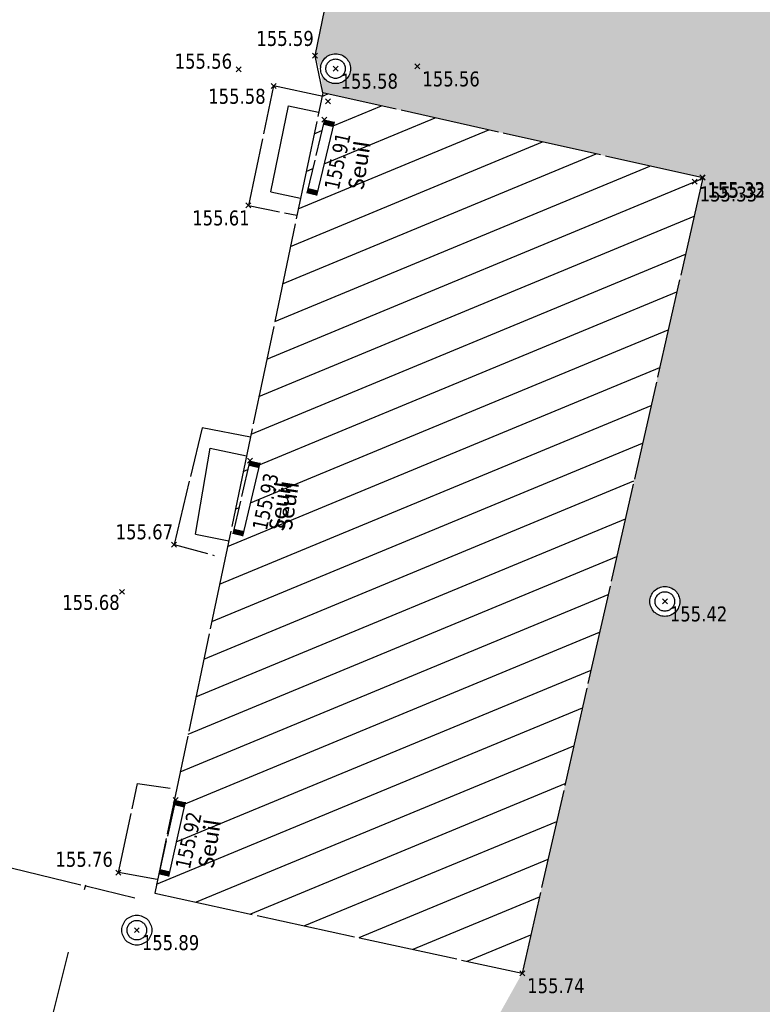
# Model space of a CAD drawing. Header units: millimetres. Extents: x 1269971 to 1270699, y 7266477 to 7267043.
# Tile 17 of 25: x 1270666 to 1270680, y 7266588 to 7266608. Entities that reach past the tile are written whole.
import ezdxf
from ezdxf.enums import TextEntityAlignment as Align

# ---------------------------------------------------------------- set-up
doc = ezdxf.new("R2010")
doc.units = ezdxf.units.MM
doc.header["$LTSCALE"] = 2
doc.header["$PDMODE"] = 3
doc.header["$PDSIZE"] = 0.05
doc.linetypes.add('Continue', pattern=[1, 1, 0])
doc.linetypes.add('Discontinue', pattern=[1.95, 1.3, -0.65])
doc.layers.get('0').update_dxf_attribs({"linetype": 'Continue'})
for name, color, linetype in [('Assa_sym_A', 7, 'Continue'), ('Bati_dur', 6, 'Continue'), ('Bati_dur_hab', 6, 'Continue'), ('Bati_ent', 6, 'Continue'), ('Bati_esc', 6, 'Continue'), ('Espv_hai_hab', 70, 'Continue'), ('Espv_lim', 7, 'Discontinue'), ('Espv_limb', 7, 'Continue'), ('Topo_ptco', 7, 'Continue'), ('Topo_ptco_alt', 3, 'Continue')]:
    doc.layers.add(name, color=color, linetype=linetype)
doc.styles.add('Legend', font='calibri.ttf')
doc.styles.add('Verdana 1.0', font='verdana.ttf', dxfattribs={"width": 0.8, "height": 0.2})

# ---------------------------------------------------------------- blocks, each defined once
blk = doc.blocks.new('Topo_Ptco')
at = {"color": 0}
blk.add_point((0, 0), dxfattribs=at)
at = {"layer": 'Topo_ptco_alt', "style": 'Verdana 1.0', "width": 0.8}
blk.add_attdef('ALT', text='', height=0.3, dxfattribs=at).set_placement((0.1, -0.1), align=Align.TOP_LEFT)
blk = doc.blocks.new('Bati_Ent')
at = {"color": 0, "linetype": 'ByBlock', "lineweight": -2}
blk.add_line((0, 0.2), (1, 0.2), dxfattribs=at)
at = {"color": 0, "linetype": 'ByBlock', "lineweight": -2, "ltscale": 0.3}
blk.add_line((0, 0), (1, 0), dxfattribs=at)
at = {"color": 0, "linetype": 'ByBlock', "lineweight": -2, "const_width": 0.07}
for points in [[(0.035, 0), (0.035, 0.2)], [(0.965, 0), (0.965, 0.2)]]:
    blk.add_lwpolyline(points, dxfattribs=at)
blk = doc.blocks.new('Assa_Reg_Ron')
at = {"color": 7, "linetype": 'ByBlock', "lineweight": -2}
blk.add_line((0, 0), (0, 0), dxfattribs=at)
for radius in [0.3, 0.195]:
    blk.add_circle((0, 0), radius, dxfattribs=at)

msp = doc.modelspace()

# ---------------------------------------------------------------- hatches: boundary and pattern name
at = {"layer": 'Bati_dur_hab'}
h = msp.add_hatch(dxfattribs=at)
h.set_pattern_fill('BATI_DUR', color=256, scale=0.2, angle=337.5, pattern_type=2)
h.set_pattern_definition([(22.5, (0, 0), (-0.24300397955, 0.586663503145), [])])
h.paths.add_polyline_path([(1270679.264, 7266604.502), (1270671.641, 7266606.209), (1270668.274, 7266590.159), (1270675.643, 7266588.547)])
h.paths.add_polyline_path([(1270671.532, 7266604.198), (1270671.337, 7266604.244), (1270671.664, 7266605.62), (1270671.859, 7266605.573)], flags=16)
h.paths.add_polyline_path([(1270670.046, 7266597.365), (1270669.851, 7266597.41), (1270670.17, 7266598.777), (1270670.365, 7266598.732)], flags=16)
h.paths.add_polyline_path([(1270668.56, 7266590.538), (1270668.365, 7266590.582), (1270668.677, 7266591.968), (1270668.872, 7266591.924)], flags=16)
at = {"layer": 'Espv_hai_hab'}
h = msp.add_hatch(dxfattribs=at)
h.set_pattern_fill('HAIE', color=256, scale=0.8)
h.set_pattern_definition([(109.29004622, (0.560848, 0.002973), (-4.80000000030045, 13.600000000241), [0.0482712, -16.90342488]), (161.565051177, (0.34656, 0.73), (-0.8, 1e-12), [0.050504, -2.47931812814]), (106.927513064, (0.29864, 0.746), (-3.19999999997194, 10.40000000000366), [0.054768, -19.17853644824]), (111.250505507, (0.348816, 0), (-1.59999999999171, 4.00000000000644), [0.069196, -15.38137033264]), (28.4429286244, (0.24168, 0.46568), (8.79999999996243, 4.79999999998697), [0.062208, -21.77354250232]), (83.6598082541, (0.2348, 0.40416), (-2e-13, 0.8000000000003), [0.061904, -7.18240411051]), (28.0724869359, (0.66804, 0.7642), (10.4000000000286, 5.60000000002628), [0.0387336, -13.5612664]), (69.4439547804, (0.70224, 0.03715), (0.800000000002, 2.4000000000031), [0.03896, -6.79624299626]), (122.905242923, (0.7136, 0.073632), (-1.60000000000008, 2.39999999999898), [0.04612, -16.15264538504]), (135, (0.75236, 0.1443), (-0.8, 9e-17), [0.0290216, -1.1023492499]), (156.250505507, (0.79568, 0.63888), (-12.79999999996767, 5.60000000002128), [0.062296, -21.788104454]), (45, (0.7068, 0.632), (9e-17, 0.8), [0.0451376, -1.0862332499]), (48.3664606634, (0.7136, 0.51808), (5.60000000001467, 6.4000000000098), [0.027424, -9.60585166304]), (34.6951535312, (0.71816, 0.3768), (7.99999999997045, 5.59999999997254), [0.03604, -12.61307064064]), (128.290163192, (0.44, 0.77104), (-3.19999999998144, 4.00000000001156), [0.036896, -19.32905349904]), (72.2553283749, (0.52208, 0.32888), (5.60000000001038, 17.59999999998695), [0.059824, -20.93922359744]), (115.346175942, (0.54032, 0.38584), (-0.80000000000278, 1.60000000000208), [0.047936, -16.77110083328]), (115.016893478, (0.64304, 0.21272), (-0.79999999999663, 1.6000000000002), [0.070368, -13.17198828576]), (41.1859251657, (0.62472, 0.19672), (0.8000000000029, 0.8000000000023), [0.024216, -8.47990065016]), (63.434948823, (0.59507, 0.11235), (3e-13, 0.8), [0.0152904, -1.773563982]), (131.185925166, (0.38984, 0.142), (-0.8000000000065, 0.7999999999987), [0.048456, -8.45566065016]), (159.44395478, (0.43545, 0.22402), (-2.3999999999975, 0.8000000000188), [0.0389616, -6.79624139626]), (19.7988763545, (0.29864, 0.30608), (8.79999999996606, 3.19999999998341), [0.026712, -21.22981640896]), (116.565051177, (0.40354, 0.4588), (-0.799999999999, 0.800000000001), [0.0152904, -1.773563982]), (45, (0.497, 0.5272), (9e-17, 0.8), [0.019348, -1.1120228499]), (56.309932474, (0.59275, 0.46335), (0.8, 1.599999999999), [0.0164632, -2.86797782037]), (131.185925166, (0.51528, 0.66624), (-0.8000000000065, 0.7999999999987), [0.024248, -8.47986865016]), (0, (0.28, 0.6), (0, 0.8), [0.04, -0.76]), (146.309932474, (0.04098, 0.08504), (-1.599999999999, 0.8), [0.049256, -2.83518502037]), (143.130102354, (0.08888, 0.36534), (-2.3999999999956, 1.6000000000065), [0.0569792, -3.9430208]), (36.3843518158, (0, 0.367648), (3.19999999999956, 2.39999999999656), [0.0537736, -18.82690435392]), (136.73570459, (0.043274, 0.533984), (-12.8000000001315, 11.99999999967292), [0.0532608, -18.622927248]), (25.7099537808, (0.0752, 0.71864), (1.599999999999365, 0.7999999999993), [0.073408, -23.899910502]), (127.405356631, (0.13672, 0.126), (-7.99999999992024, 10.40000000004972), [0.0488, -17.0719476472]), (45, (0.1436, 0.0075), (9e-17, 0.8), [0.0225688, -1.1088020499]), (153.434948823, (0.17095, 0.31294), (-0.8, -1e-12), [0.020348, -1.768506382]), (167.471192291, (0.19832, 0.11232), (-4.0000000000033, 0.79999999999), [0.063104, -7.31253156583]), (45, (0.16, 0.52), (9e-17, 0.8), [0.0565688, -1.0748020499])])
h.paths.add_polyline_path([(1270687.141, 7266617.67), (1270687.735, 7266617.582, -0.452421), (1270688.154, 7266617.519), (1270688.941, 7266617.402), (1270689.719, 7266622.612), (1270689.573, 7266622.727), (1270689.606, 7266622.962), (1270688.204, 7266623.535), (1270687.058, 7266624.43), (1270686.424, 7266624.632), (1270678.579, 7266626.225), (1270678.018, 7266626.223), (1270677.449, 7266626.1), (1270676.723, 7266625.758), (1270676.056, 7266625.291), (1270674.982, 7266623.55), (1270671.489, 7266606.952), (1270671.605, 7266606.631, -0.050361), (1270671.599, 7266606.691, -1), (1270672.199, 7266606.691, -0.904107), (1270671.605, 7266606.631), (1270671.641, 7266606.209), (1270679.264, 7266604.502), (1270675.643, 7266588.547), (1270673.924, 7266585.471), (1270678.192, 7266584.082), (1270677.855, 7266580.372), (1270676.87, 7266573.51), (1270673.821, 7266561.525), (1270649.689, 7266566.167), (1270648.747, 7266566.011), (1270636.596, 7266557.086), (1270652.79, 7266526.405), (1270653.214, 7266526.629), (1270682.784, 7266552.303), (1270683.519, 7266553.173), (1270683.718, 7266557.515), (1270681.883, 7266557.6), (1270682.818, 7266589.589), (1270683.951, 7266597.683), (1270685.089, 7266605.841)])
h.paths.add_polyline_path([(1270679.431, 7266614.559), (1270679.257, 7266614.559), (1270679.257, 7266614.646), (1270679.17, 7266614.559), (1270679.083, 7266614.559), (1270679.039, 7266614.667), (1270678.909, 7266614.667), (1270678.822, 7266614.602), (1270678.756, 7266614.58), (1270678.713, 7266614.689), (1270678.756, 7266614.82), (1270678.626, 7266614.863), (1270678.56, 7266614.863), (1270678.582, 7266614.972), (1270678.517, 7266615.016), (1270678.473, 7266615.103), (1270678.539, 7266615.19), (1270678.539, 7266615.277), (1270678.539, 7266615.408), (1270678.582, 7266615.43), (1270678.539, 7266615.517), (1270678.647, 7266615.517), (1270678.735, 7266615.582), (1270678.8, 7266615.582), (1270678.8, 7266615.647), (1270678.887, 7266615.669), (1270678.909, 7266615.734), (1270678.952, 7266615.822), (1270679.039, 7266615.778), (1270679.127, 7266615.865), (1270679.257, 7266615.843), (1270679.344, 7266615.734), (1270679.453, 7266615.713), (1270679.453, 7266615.626), (1270679.562, 7266615.582), (1270679.627, 7266615.604), (1270679.736, 7266615.626), (1270679.736, 7266615.517), (1270679.715, 7266615.386), (1270679.715, 7266615.321), (1270679.736, 7266615.212), (1270679.649, 7266615.168), (1270679.715, 7266615.059), (1270679.736, 7266614.972), (1270679.802, 7266614.929), (1270679.671, 7266614.82), (1270679.649, 7266614.711), (1270679.497, 7266614.755), (1270679.431, 7266614.646)], flags=16)
h.paths.add_polyline_path([(1270679.083, 7266615.19, -1), (1270679.214, 7266615.19, -1)], flags=0)
h.paths.add_polyline_path([(1270676.926, 7266615.832), (1270676.708, 7266615.886), (1270676.708, 7266615.886), (1270676.297, 7266615.988), (1270676.297, 7266615.988), (1270676.056, 7266616.048), (1270676.496, 7266617.82), (1270676.785, 7266617.748), (1270676.784, 7266617.746), (1270677.124, 7266617.663), (1270677.125, 7266617.664), (1270677.366, 7266617.604)], flags=16)
h.paths.add_polyline_path([(1270679.488, 7266618.183), (1270679.314, 7266618.183), (1270679.314, 7266618.27), (1270679.227, 7266618.183), (1270679.14, 7266618.183), (1270679.096, 7266618.292), (1270678.965, 7266618.292), (1270678.878, 7266618.227), (1270678.813, 7266618.205), (1270678.769, 7266618.314), (1270678.813, 7266618.444), (1270678.682, 7266618.488), (1270678.617, 7266618.488), (1270678.639, 7266618.597), (1270678.573, 7266618.64), (1270678.53, 7266618.728), (1270678.595, 7266618.815), (1270678.595, 7266618.902), (1270678.595, 7266619.032), (1270678.639, 7266619.054), (1270678.595, 7266619.141), (1270678.704, 7266619.141), (1270678.791, 7266619.207), (1270678.857, 7266619.207), (1270678.857, 7266619.272), (1270678.944, 7266619.294), (1270678.965, 7266619.359), (1270679.009, 7266619.446), (1270679.096, 7266619.403), (1270679.183, 7266619.49), (1270679.314, 7266619.468), (1270679.401, 7266619.359), (1270679.51, 7266619.337), (1270679.51, 7266619.25), (1270679.619, 7266619.207), (1270679.684, 7266619.228), (1270679.793, 7266619.25), (1270679.793, 7266619.141), (1270679.771, 7266619.011), (1270679.771, 7266618.945), (1270679.793, 7266618.836), (1270679.706, 7266618.793), (1270679.771, 7266618.684), (1270679.793, 7266618.597), (1270679.858, 7266618.553), (1270679.728, 7266618.444), (1270679.706, 7266618.336), (1270679.553, 7266618.379), (1270679.488, 7266618.27)], flags=16)
h.paths.add_polyline_path([(1270679.14, 7266618.815, -1), (1270679.27, 7266618.815, -1)], flags=0)
h.paths.add_polyline_path([(1270681.722, 7266596.768, -1), (1270681.122, 7266596.768, -1)], flags=16)
h.paths.add_polyline_path([(1270681.617, 7266596.768, -1), (1270681.227, 7266596.768, -1)], flags=0)
h.paths.add_polyline_path([(1270678.804, 7266596.004, -1), (1270678.204, 7266596.004, -1)], flags=16)
h.paths.add_polyline_path([(1270678.699, 7266596.004, -1), (1270678.309, 7266596.004, -1)], flags=0)

# ---------------------------------------------------------------- linework, layer by layer
at = {"layer": 'Bati_dur', "flags": 128}
for points in [[(1270679.264, 7266604.502), (1270671.641, 7266606.209), (1270668.272, 7266590.151)], [(1270679.264, 7266604.502), (1270675.643, 7266588.547)], [(1270668.272, 7266590.151), (1270675.643, 7266588.547)]]:
    msp.add_lwpolyline(points, dxfattribs=at)
at = {"layer": 'Bati_esc', "flags": 128}
for points in [[(1270671.649, 7266606.13), (1270670.657, 7266606.345), (1270670.152, 7266603.948), (1270671.122, 7266603.75)], [(1270670.602, 7266604.22), (1270670.956, 7266605.944)], [(1270670.956, 7266605.944), (1270671.559, 7266605.817)], [(1270670.602, 7266604.22), (1270671.198, 7266604.095)], [(1270670.196, 7266599.299), (1270669.221, 7266599.49), (1270668.661, 7266597.146), (1270669.466, 7266596.927)], [(1270669.09, 7266597.356), (1270669.387, 7266599.078)], [(1270669.387, 7266599.078), (1270670.113, 7266598.926)], [(1270669.09, 7266597.356), (1270669.755, 7266597.217)], [(1270668.324, 7266590.425), (1270667.545, 7266590.566), (1270667.929, 7266592.35), (1270668.581, 7266592.26)]]:
    msp.add_lwpolyline(points, dxfattribs=at)
at = {"layer": 'Espv_lim', "flags": 128}
msp.add_lwpolyline([(1270665.906, 7266586.445), (1270666.888, 7266590.322)], dxfattribs=at)
at = {"layer": 'Espv_limb', "flags": 128}
msp.add_lwpolyline([(1270653.202, 7266613.346), (1270657.964, 7266612.24, -0.043966), (1270658.59, 7266612.035, -0.048154), (1270659.119, 7266611.747, -0.05224), (1270659.449, 7266611.468, -0.024232), (1270660.061, 7266610.766), (1270661.36, 7266609.122, -0.052035), (1270661.61, 7266608.728, -0.058388), (1270661.75, 7266608.336, -0.059721), (1270661.796, 7266607.919, -0.051827), (1270661.741, 7266607.439), (1270660.153, 7266600.279), (1270658.391, 7266592.214), (1270664.268, 7266590.933), (1270667.871, 7266590.061)], format="xyb", dxfattribs=at)
msp.add_lwpolyline([(1270671.641, 7266606.209), (1270671.489, 7266606.952), (1270672.225, 7266610.552)], dxfattribs=at)

# ---------------------------------------------------------------- block references
at = {"layer": 'Assa_sym_A'}
for p in [(1270671.899, 7266606.691, 155.583), (1270678.504, 7266596.004, 155.417), (1270667.913, 7266589.41, 155.89)]:
    msp.add_blockref('Assa_Reg_Ron', p, dxfattribs=at)
at = {"layer": 'Bati_ent'}
for p, xscale, rotation in [((1270671.677, 7266605.671, 155.908), 1.520313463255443, 256.6111737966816), ((1270670.182, 7266598.829, 155.925), 1.509654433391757, 256.883285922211), ((1270668.689, 7266592.02, 155.924), 1.527465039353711, 257.3084501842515)]:
    msp.add_blockref('Bati_Ent', p, dxfattribs=dict(at, xscale=xscale, rotation=rotation))
at = {"layer": 'Topo_ptco'}
ref = msp.add_blockref('Topo_Ptco', (1270671.489, 7266606.952, 155.594), dxfattribs=at)
ref.add_attrib('ALT', '155.59', dxfattribs={"layer": 'Topo_ptco_alt', "height": 0.3, "style": 'Verdana 1.0', "width": 0.8}).set_placement((1270670.31, 7266607.448), align=Align.TOP_LEFT)
ref = msp.add_blockref('Topo_Ptco', (1270669.956, 7266606.679, 155.559), dxfattribs=at)
ref.add_attrib('ALT', '155.56', dxfattribs={"layer": 'Topo_ptco_alt', "height": 0.3, "style": 'Verdana 1.0', "width": 0.8}).set_placement((1270668.671, 7266606.992), align=Align.TOP_LEFT)
ref = msp.add_blockref('Topo_Ptco', (1270673.54, 7266606.736, 155.558), dxfattribs=at)
ref.add_attrib('ALT', '155.56', dxfattribs={"layer": 'Topo_ptco_alt', "height": 0.3, "style": 'Verdana 1.0', "width": 0.8}).set_placement((1270673.64, 7266606.636, 155.558), align=Align.TOP_LEFT)
for p in [(1270673.54, 7266606.736, 155.558), (1270669.956, 7266606.679, 155.559), (1270671.746, 7266606.039, 155.922), (1270679.102, 7266604.428, 155.33), (1270667.617, 7266596.197, 155.677)]:
    msp.add_blockref('Topo_Ptco', p, dxfattribs=at)
ref = msp.add_blockref('Topo_Ptco', (1270671.899, 7266606.691, 155.583), dxfattribs=at)
ref.add_attrib('ALT', '155.58', dxfattribs={"layer": 'Topo_ptco_alt', "height": 0.3, "style": 'Verdana 1.0', "width": 0.8}).set_placement((1270671.999, 7266606.591, 155.583), align=Align.TOP_LEFT)
ref = msp.add_blockref('Topo_Ptco', (1270670.657, 7266606.345, 155.584), dxfattribs=at)
ref.add_attrib('ALT', '155.58', dxfattribs={"layer": 'Topo_ptco_alt', "height": 0.3, "style": 'Verdana 1.0', "width": 0.8}).set_placement((1270669.345, 7266606.288), align=Align.TOP_LEFT)
ref = msp.add_blockref('Topo_Ptco', (1270671.677, 7266605.671, 155.909), dxfattribs=at)
ref.add_attrib('ALT', '155.91', dxfattribs={"layer": 'Topo_ptco_alt', "height": 0.3, "rotation": 77.8531, "style": 'Verdana 1.0', "width": 0.8}).set_placement((1270671.668, 7266604.306), align=Align.TOP_LEFT)
ref = msp.add_blockref('Topo_Ptco', (1270679.102, 7266604.428, 155.33), dxfattribs=at)
ref.add_attrib('ALT', '155.33', dxfattribs={"layer": 'Topo_ptco_alt', "height": 0.3, "style": 'Verdana 1.0', "width": 0.8}).set_placement((1270679.202, 7266604.328, 155.33), align=Align.TOP_LEFT)
ref = msp.add_blockref('Topo_Ptco', (1270679.257, 7266604.515, 155.326), dxfattribs=at)
ref.add_attrib('ALT', '155.33', dxfattribs={"layer": 'Topo_ptco_alt', "height": 0.3, "style": 'Verdana 1.0', "width": 0.8}).set_placement((1270679.357, 7266604.415, 155.326), align=Align.TOP_LEFT)
ref = msp.add_blockref('Topo_Ptco', (1270679.264, 7266604.502, 155.321), dxfattribs=at)
ref.add_attrib('ALT', '155.32', dxfattribs={"layer": 'Topo_ptco_alt', "height": 0.3, "style": 'Verdana 1.0', "width": 0.8}).set_placement((1270679.364, 7266604.402, 155.321), align=Align.TOP_LEFT)
ref = msp.add_blockref('Topo_Ptco', (1270670.152, 7266603.948, 155.606), dxfattribs=at)
ref.add_attrib('ALT', '155.61', dxfattribs={"layer": 'Topo_ptco_alt', "height": 0.3, "style": 'Verdana 1.0', "width": 0.8}).set_placement((1270669.024, 7266603.848), align=Align.TOP_LEFT)
ref = msp.add_blockref('Topo_Ptco', (1270670.182, 7266598.829, 155.927), dxfattribs=at)
ref.add_attrib('ALT', '155.93', dxfattribs={"layer": 'Topo_ptco_alt', "height": 0.3, "rotation": 77.8531, "style": 'Verdana 1.0', "width": 0.8}).set_placement((1270670.225, 7266597.476), align=Align.TOP_LEFT)
ref = msp.add_blockref('Topo_Ptco', (1270668.661, 7266597.146, 155.67), dxfattribs=at)
ref.add_attrib('ALT', '155.67', dxfattribs={"layer": 'Topo_ptco_alt', "height": 0.3, "style": 'Verdana 1.0', "width": 0.8}).set_placement((1270667.488, 7266597.551), align=Align.TOP_LEFT)
ref = msp.add_blockref('Topo_Ptco', (1270667.617, 7266596.197, 155.677), dxfattribs=at)
ref.add_attrib('ALT', '155.68', dxfattribs={"layer": 'Topo_ptco_alt', "height": 0.3, "style": 'Verdana 1.0', "width": 0.8}).set_placement((1270666.417, 7266596.135), align=Align.TOP_LEFT)
ref = msp.add_blockref('Topo_Ptco', (1270678.504, 7266596.004, 155.417), dxfattribs=at)
ref.add_attrib('ALT', '155.42', dxfattribs={"layer": 'Topo_ptco_alt', "height": 0.3, "style": 'Verdana 1.0', "width": 0.8}).set_placement((1270678.604, 7266595.904, 155.417), align=Align.TOP_LEFT)
ref = msp.add_blockref('Topo_Ptco', (1270668.689, 7266592.02, 155.923), dxfattribs=at)
ref.add_attrib('ALT', '155.92', dxfattribs={"layer": 'Topo_ptco_alt', "height": 0.3, "rotation": 77.8531, "style": 'Verdana 1.0', "width": 0.8}).set_placement((1270668.681, 7266590.68), align=Align.TOP_LEFT)
ref = msp.add_blockref('Topo_Ptco', (1270667.545, 7266590.566, 155.757), dxfattribs=at)
ref.add_attrib('ALT', '155.76', dxfattribs={"layer": 'Topo_ptco_alt', "height": 0.3, "style": 'Verdana 1.0', "width": 0.8}).set_placement((1270666.28, 7266590.982), align=Align.TOP_LEFT)
ref = msp.add_blockref('Topo_Ptco', (1270667.913, 7266589.41, 155.89), dxfattribs=at)
ref.add_attrib('ALT', '155.89', dxfattribs={"layer": 'Topo_ptco_alt', "height": 0.3, "style": 'Verdana 1.0', "width": 0.8}).set_placement((1270668.013, 7266589.31, 155.89), align=Align.TOP_LEFT)
ref = msp.add_blockref('Topo_Ptco', (1270675.643, 7266588.547, 155.742), dxfattribs=at)
ref.add_attrib('ALT', '155.74', dxfattribs={"layer": 'Topo_ptco_alt', "height": 0.3, "style": 'Verdana 1.0', "width": 0.8}).set_placement((1270675.743, 7266588.447, 155.742), align=Align.TOP_LEFT)

# ---------------------------------------------------------------- texts
at = {"style": 'Legend'}
for p in [(1270672.46, 7266604.25), (1270670.871, 7266597.409), (1270671.022, 7266597.422), (1270669.454, 7266590.641)]:
    msp.add_text('Seuil', height=0.32, rotation=81.4219, dxfattribs=at).set_placement(p)

doc.saveas('drawing.dxf')
